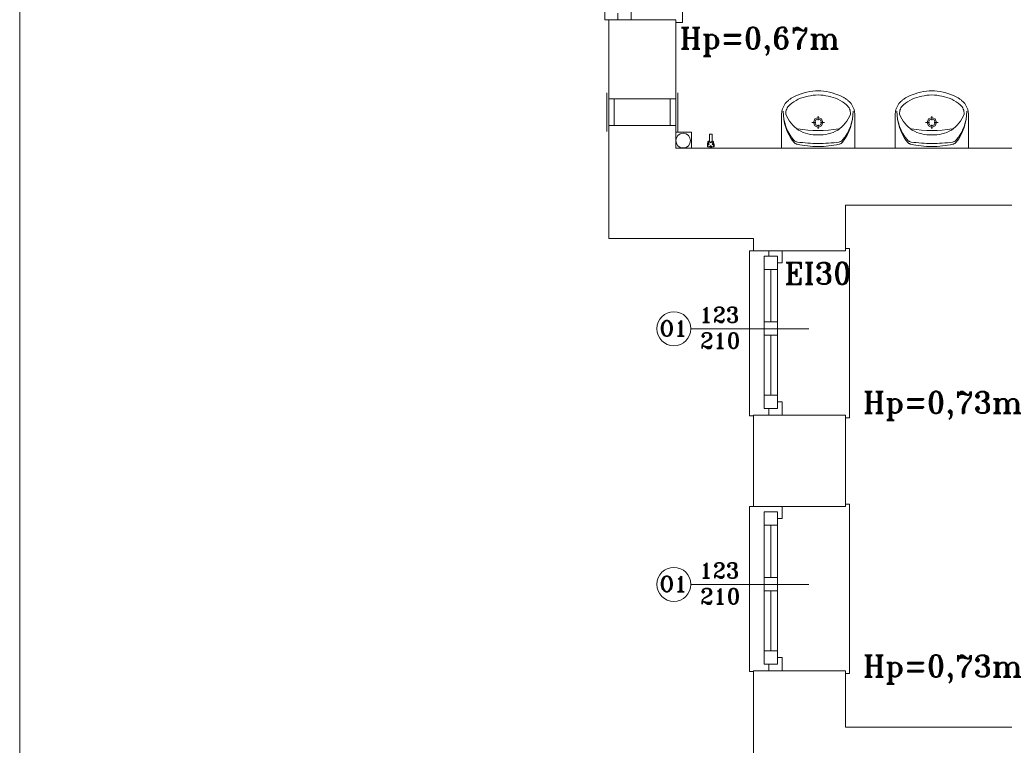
# Model space of a CAD drawing. Header units: millimetres. Extents: x -12354389001 to 271431, y -126469 to 48347.
# Tile 159 of 204: x -112454 to -111718, y -82963 to -82421. Entities that reach past the tile are written whole.
import ezdxf

# ---------------------------------------------------------------- set-up
doc = ezdxf.new("R2010")
doc.units = ezdxf.units.MM
doc.layers.get('0').update_dxf_attribs({"lineweight": 9})
for name, color, linetype, lineweight in [('ei30', 1, 'Continuous', 15), ('IS_Text_Odbiornikow_Therm', 7, 'Continuous', 5), ('LINIE PRZEKROJOWE', 7, 'Continuous', 13), ('OPISY', 255, 'Continuous', 9), ('stolarka', 252, 'Continuous', 9), ('WYPOSAZENIE', 7, 'Continuous', 15)]:
    doc.layers.add(name, color=color, linetype=linetype, lineweight=lineweight)
doc.styles.add('ROMANS-POTROJNY-0-8-W', font='ROMANT.SHX', dxfattribs={"width": 0.8})

# ---------------------------------------------------------------- blocks, each defined once
blk = doc.blocks.new('fds')
at = {"color": 252, "linetype": 'Continuous', "lineweight": 13}
for p, q in [((-15907.52, 22110.75), (-15907.52, 21951.67)), ((-15849.59, 21980.67), (-15849.59, 21949.67)), ((-15907.52, 21951.67), (-15904.52, 21951.67)), ((-15849.59, 21949.67), (-15854.59, 21949.67)), ((-15904.52, 21892.54), (-15904.52, 21872.54)), ((-15854.59, 21892.54), (-15904.52, 21892.54)), ((-15854.59, 21872.54), (-15854.59, 21892.54)), ((-15904.52, 21872.54), (-15854.59, 21872.54)), ((-15842.79, 21855.67), (-15842.79, 21867.73)), ((-15842.79, 21855.67), (-15842.79, 21855.67)), ((-15724.63, 21780.84), (-15727.52, 21780.84)), ((-15724.63, 21780.73), (-15724.63, 21780.84)), ((-15724.63, 21654.12), (-15724.63, 21780.73)), ((-15799.52, 21655.61), (-15799.52, 21779.09)), ((-15799.52, 21779.09), (-15796.52, 21779.09)), ((-15796.52, 21655.61), (-15799.52, 21655.61)), ((-15727.52, 21654.12), (-15724.63, 21654.12)), ((-15724.63, 21589.84), (-15727.52, 21589.84)), ((-15724.63, 21589.73), (-15724.63, 21589.84)), ((-15724.63, 21463.12), (-15724.63, 21589.73)), ((-15799.52, 21588.09), (-15796.52, 21588.09)), ((-15799.52, 21464.61), (-15799.52, 21588.09)), ((-15796.52, 21464.61), (-15799.52, 21464.61)), ((-15727.52, 21463.12), (-15724.63, 21463.12))]:
    blk.add_line(p, q, dxfattribs=at)
at = {"color": 252, "linetype": 'Continuous', "lineweight": 13, "extrusion": (0, 0, -1)}
for p, q in [((-15906.02, 21868.04), (-15906.02, 21897.04)), ((-15900.52, 21872.54), (-15900.52, 21892.54)), ((-15858.59, 21872.54), (-15858.59, 21892.54)), ((-15853.09, 21868.04), (-15853.09, 21897.04))]:
    blk.add_line(p, q, dxfattribs=at)
at = {"color": 7, "linetype": 'Continuous', "lineweight": 13}
blk.add_line((-15842.79, 21867.73), (-15854.59, 21867.73), dxfattribs=at)
at = {"layer": 'LINIE PRZEKROJOWE', "color": 252, "linetype": 'Continuous', "lineweight": 13}
for p, q in [((-15904.52, 21951.67), (-15904.52, 21850.35)), ((-15854.59, 21951.67), (-15904.52, 21951.67)), ((-15854.59, 21951.67), (-15904.52, 21951.67)), ((-15854.59, 21879.67), (-15854.59, 21951.67)), ((-15904.52, 21910.67), (-15904.52, 21788.09)), ((-15854.59, 21879.67), (-15854.59, 21855.67)), ((-15854.59, 21855.67), (-15820.59, 21855.67)), ((-15350.59, 21855.78), (-15820.59, 21855.67)), ((-15727.52, 21813.09), (-15727.52, 21779.09)), ((-15249.64, 21813.09), (-15727.52, 21813.09)), ((-15727.52, 21797.09), (-15727.52, 21779.09)), ((-15904.52, 21788.09), (-15796.52, 21788.09)), ((-15796.52, 21788.09), (-15796.52, 21788.09)), ((-15796.52, 21788.09), (-15796.52, 21779.09)), ((-15727.52, 21779.09), (-15796.52, 21779.09)), ((-15727.52, 21656.09), (-15796.52, 21656.09)), ((-15796.52, 21656.09), (-15796.52, 21588.09)), ((-15727.52, 21588.09), (-15727.52, 21656.09)), ((-15796.52, 21588.09), (-15727.52, 21588.09)), ((-15796.52, 21465.09), (-15796.52, 21365.09)), ((-15727.52, 21465.09), (-15796.52, 21465.09)), ((-15727.52, 21465.09), (-15727.52, 21423.09)), ((-15727.52, 21423.09), (-15116.52, 21423.09))]:
    blk.add_line(p, q, dxfattribs=at)
at = {"layer": 'LINIE PRZEKROJOWE'}
blk.add_lwpolyline([(-16344.97, 24024.35), (-7934.97, 24024.35), (-7934.97, 18084.35), (-16344.97, 18084.35), (-16344.97, 24024.35)], dxfattribs=at)
at = {"layer": 'LINIE PRZEKROJOWE', "color": 252, "linetype": 'Continuous', "lineweight": 13}
blk.add_circle((-15848.97, 21861.35), 5.5, dxfattribs=at)
at = {"layer": 'OPISY', "color": 252, "linetype": 'Continuous', "lineweight": 13}
for p, q in [((-15843.27, 21720.81), (-15755.16, 21720.81)), ((-15843.27, 21529.81), (-15755.16, 21529.81))]:
    blk.add_line(p, q, dxfattribs=at)
for centre in [(-15855.96, 21720.81), (-15855.96, 21529.81)]:
    blk.add_circle(centre, 12.7, dxfattribs=at)
at = {"layer": 'stolarka', "color": 252, "linetype": 'Continuous', "lineweight": 13}
for p, q in [((-15897.86, 21956.67), (-15897.86, 21951.67)), ((-15887.86, 21951.67), (-15887.86, 21961.67)), ((-15897.86, 21951.67), (-15887.86, 21951.67)), ((-15788.52, 21671.09), (-15788.52, 21775.09)), ((-15788.52, 21765.09), (-15788.52, 21775.09)), ((-15788.52, 21775.09), (-15778.52, 21775.09)), ((-15784.86, 21775.09), (-15784.86, 21779.09)), ((-15778.52, 21775.09), (-15778.52, 21765.09)), ((-15774.86, 21779.09), (-15774.86, 21770.09)), ((-15778.52, 21765.09), (-15788.52, 21765.09)), ((-15783.52, 21726.05), (-15783.52, 21765.09)), ((-15774.86, 21770.09), (-15778.52, 21770.09)), ((-15778.52, 21661.09), (-15778.52, 21765.09)), ((-15788.52, 21716.05), (-15788.52, 21726.05)), ((-15788.52, 21726.05), (-15778.52, 21726.05)), ((-15778.52, 21726.05), (-15778.52, 21716.05)), ((-15778.52, 21716.05), (-15788.52, 21716.05)), ((-15783.52, 21671.09), (-15783.52, 21716.05)), ((-15788.52, 21661.09), (-15788.52, 21671.09)), ((-15788.52, 21671.09), (-15778.52, 21671.09)), ((-15778.52, 21671.09), (-15778.52, 21661.09)), ((-15778.52, 21666.09), (-15774.86, 21666.09)), ((-15774.86, 21666.09), (-15774.86, 21656.09)), ((-15778.52, 21661.09), (-15788.52, 21661.09)), ((-15784.86, 21656.09), (-15784.86, 21661.09)), ((-15774.86, 21656.09), (-15784.86, 21656.09)), ((-15788.52, 21574.09), (-15788.52, 21584.09)), ((-15788.52, 21584.09), (-15778.52, 21584.09)), ((-15788.52, 21480.09), (-15788.52, 21584.09)), ((-15778.52, 21584.09), (-15778.52, 21574.09)), ((-15774.86, 21588.09), (-15774.86, 21579.09)), ((-15778.52, 21574.09), (-15788.52, 21574.09)), ((-15783.52, 21535.05), (-15783.52, 21574.09)), ((-15774.86, 21579.09), (-15778.52, 21579.09)), ((-15778.52, 21470.09), (-15778.52, 21574.09)), ((-15788.52, 21525.05), (-15788.52, 21535.05)), ((-15788.52, 21535.05), (-15778.52, 21535.05)), ((-15778.52, 21535.05), (-15778.52, 21525.05)), ((-15778.52, 21525.05), (-15788.52, 21525.05)), ((-15783.52, 21480.09), (-15783.52, 21525.05)), ((-15788.52, 21470.09), (-15788.52, 21480.09)), ((-15788.52, 21480.09), (-15778.52, 21480.09)), ((-15778.52, 21480.09), (-15778.52, 21470.09)), ((-15778.52, 21475.09), (-15774.86, 21475.09)), ((-15774.86, 21475.09), (-15774.86, 21465.09)), ((-15778.52, 21470.09), (-15788.52, 21470.09)), ((-15784.86, 21465.09), (-15784.86, 21470.09)), ((-15774.86, 21465.09), (-15784.86, 21465.09))]:
    blk.add_line(p, q, dxfattribs=at)
at = {"layer": 'WYPOSAZENIE', "color": 7, "linetype": 'Continuous', "lineweight": 13}
for p, q in [((-15756.47, 21897.52), (-15758.58, 21896.99)), ((-15754.34, 21897.95), (-15756.47, 21897.52)), ((-15752.18, 21898.28), (-15754.34, 21897.95)), ((-15750.02, 21898.49), (-15752.18, 21898.28)), ((-15750.02, 21898.49), (-15746.17, 21898.49)), ((-15744, 21898.28), (-15746.17, 21898.49)), ((-15741.85, 21897.95), (-15744, 21898.28)), ((-15739.71, 21897.52), (-15741.85, 21897.95)), ((-15737.6, 21896.99), (-15739.71, 21897.52)), ((-15671.47, 21897.52), (-15673.58, 21896.99)), ((-15669.34, 21897.95), (-15671.47, 21897.52)), ((-15667.18, 21898.28), (-15669.34, 21897.95)), ((-15665.02, 21898.49), (-15667.18, 21898.28)), ((-15665.02, 21898.49), (-15661.17, 21898.49)), ((-15659, 21898.28), (-15661.17, 21898.49)), ((-15656.85, 21897.95), (-15659, 21898.28)), ((-15654.71, 21897.52), (-15656.85, 21897.95)), ((-15652.6, 21896.99), (-15654.71, 21897.52)), ((-15771.58, 21890.29), (-15772.66, 21889.02)), ((-15770.37, 21891.41), (-15771.58, 21890.29)), ((-15769.94, 21891.76), (-15770.37, 21891.41)), ((-15769.5, 21892.09), (-15769.94, 21891.76)), ((-15769.06, 21892.41), (-15769.5, 21892.09)), ((-15768.6, 21892.72), (-15769.06, 21892.41)), ((-15768.14, 21893.02), (-15768.6, 21892.72)), ((-15767.67, 21893.3), (-15768.14, 21893.02)), ((-15766.27, 21890.34), (-15767.86, 21889.25)), ((-15767.2, 21893.57), (-15767.67, 21893.3)), ((-15766.72, 21893.84), (-15767.2, 21893.57)), ((-15764.74, 21894.77), (-15766.72, 21893.84)), ((-15764.62, 21891.32), (-15766.27, 21890.34)), ((-15762.72, 21895.61), (-15764.74, 21894.77)), ((-15762.92, 21892.19), (-15764.62, 21891.32)), ((-15761.16, 21892.94), (-15762.92, 21892.19)), ((-15760.67, 21896.35), (-15762.72, 21895.61)), ((-15759.36, 21893.59), (-15761.16, 21892.94)), ((-15758.58, 21896.99), (-15760.67, 21896.35)), ((-15757.52, 21894.11), (-15759.36, 21893.59)), ((-15755.66, 21894.51), (-15757.52, 21894.11)), ((-15753.79, 21894.91), (-15755.66, 21894.51)), ((-15751.9, 21895.2), (-15753.79, 21894.91)), ((-15750, 21895.37), (-15751.9, 21895.2)), ((-15748.09, 21895.43), (-15750, 21895.37)), ((-15746.18, 21895.37), (-15748.09, 21895.43)), ((-15744.28, 21895.2), (-15746.18, 21895.37)), ((-15742.39, 21894.91), (-15744.28, 21895.2)), ((-15740.53, 21894.51), (-15742.39, 21894.91)), ((-15738.66, 21894.11), (-15740.53, 21894.51)), ((-15736.82, 21893.59), (-15738.66, 21894.11)), ((-15735.51, 21896.35), (-15737.6, 21896.99)), ((-15735.02, 21892.94), (-15736.82, 21893.59)), ((-15733.46, 21895.61), (-15735.51, 21896.35)), ((-15733.26, 21892.19), (-15735.02, 21892.94)), ((-15731.44, 21894.77), (-15733.46, 21895.61)), ((-15731.56, 21891.32), (-15733.26, 21892.19)), ((-15729.91, 21890.34), (-15731.56, 21891.32)), ((-15729.47, 21893.84), (-15731.44, 21894.77)), ((-15728.33, 21889.25), (-15729.91, 21890.34)), ((-15728.98, 21893.57), (-15729.47, 21893.84)), ((-15728.51, 21893.3), (-15728.98, 21893.57)), ((-15728.04, 21893.02), (-15728.51, 21893.3)), ((-15727.58, 21892.72), (-15728.04, 21893.02)), ((-15727.13, 21892.41), (-15727.58, 21892.72)), ((-15726.68, 21892.09), (-15727.13, 21892.41)), ((-15726.24, 21891.76), (-15726.68, 21892.09)), ((-15725.81, 21891.41), (-15726.24, 21891.76)), ((-15724.6, 21890.29), (-15725.81, 21891.41)), ((-15723.52, 21889.02), (-15724.6, 21890.29)), ((-15686.58, 21890.29), (-15687.66, 21889.02)), ((-15685.37, 21891.41), (-15686.58, 21890.29)), ((-15684.94, 21891.76), (-15685.37, 21891.41)), ((-15684.5, 21892.09), (-15684.94, 21891.76)), ((-15684.06, 21892.41), (-15684.5, 21892.09)), ((-15683.6, 21892.72), (-15684.06, 21892.41)), ((-15683.14, 21893.02), (-15683.6, 21892.72)), ((-15682.67, 21893.3), (-15683.14, 21893.02)), ((-15681.27, 21890.34), (-15682.86, 21889.25)), ((-15682.2, 21893.57), (-15682.67, 21893.3)), ((-15681.72, 21893.84), (-15682.2, 21893.57)), ((-15679.74, 21894.77), (-15681.72, 21893.84)), ((-15679.62, 21891.32), (-15681.27, 21890.34)), ((-15677.72, 21895.61), (-15679.74, 21894.77)), ((-15677.92, 21892.19), (-15679.62, 21891.32)), ((-15676.16, 21892.94), (-15677.92, 21892.19)), ((-15675.67, 21896.35), (-15677.72, 21895.61)), ((-15674.36, 21893.59), (-15676.16, 21892.94)), ((-15673.58, 21896.99), (-15675.67, 21896.35)), ((-15672.52, 21894.11), (-15674.36, 21893.59)), ((-15670.66, 21894.51), (-15672.52, 21894.11)), ((-15668.79, 21894.91), (-15670.66, 21894.51)), ((-15666.9, 21895.2), (-15668.79, 21894.91)), ((-15665, 21895.37), (-15666.9, 21895.2)), ((-15663.09, 21895.43), (-15665, 21895.37)), ((-15661.18, 21895.37), (-15663.09, 21895.43)), ((-15659.28, 21895.2), (-15661.18, 21895.37)), ((-15657.39, 21894.91), (-15659.28, 21895.2)), ((-15655.53, 21894.51), (-15657.39, 21894.91)), ((-15653.66, 21894.11), (-15655.53, 21894.51)), ((-15651.82, 21893.59), (-15653.66, 21894.11)), ((-15650.51, 21896.35), (-15652.6, 21896.99)), ((-15650.02, 21892.94), (-15651.82, 21893.59)), ((-15648.46, 21895.61), (-15650.51, 21896.35)), ((-15648.26, 21892.19), (-15650.02, 21892.94)), ((-15646.44, 21894.77), (-15648.46, 21895.61)), ((-15646.56, 21891.32), (-15648.26, 21892.19)), ((-15644.91, 21890.34), (-15646.56, 21891.32)), ((-15644.47, 21893.84), (-15646.44, 21894.77)), ((-15643.33, 21889.25), (-15644.91, 21890.34)), ((-15643.98, 21893.57), (-15644.47, 21893.84)), ((-15643.51, 21893.3), (-15643.98, 21893.57)), ((-15643.04, 21893.02), (-15643.51, 21893.3)), ((-15642.58, 21892.72), (-15643.04, 21893.02)), ((-15642.13, 21892.41), (-15642.58, 21892.72)), ((-15641.68, 21892.09), (-15642.13, 21892.41)), ((-15641.24, 21891.76), (-15641.68, 21892.09)), ((-15640.81, 21891.41), (-15641.24, 21891.76)), ((-15639.6, 21890.29), (-15640.81, 21891.41)), ((-15638.52, 21889.02), (-15639.6, 21890.29)), ((-15775.35, 21882.96), (-15775.57, 21881.3)), ((-15774.94, 21884.59), (-15775.35, 21882.96)), ((-15774.35, 21886.16), (-15774.94, 21884.59)), ((-15773.59, 21887.64), (-15774.35, 21886.16)), ((-15774.17, 21883.31), (-15774.09, 21880.2)), ((-15774.17, 21883.31), (-15774.07, 21880.38)), ((-15772.66, 21889.02), (-15773.59, 21887.64)), ((-15772.12, 21883.04), (-15772.22, 21882.07)), ((-15771.91, 21884), (-15772.12, 21883.04)), ((-15771.59, 21884.92), (-15771.91, 21884)), ((-15771.17, 21885.8), (-15771.59, 21884.92)), ((-15770.66, 21886.62), (-15771.17, 21885.8)), ((-15770.05, 21887.38), (-15770.66, 21886.62)), ((-15769.37, 21888.06), (-15770.05, 21887.38)), ((-15767.86, 21889.25), (-15769.37, 21888.06)), ((-15726.81, 21888.06), (-15728.33, 21889.25)), ((-15726.13, 21887.38), (-15726.81, 21888.06)), ((-15725.52, 21886.62), (-15726.13, 21887.38)), ((-15725.01, 21885.8), (-15725.52, 21886.62)), ((-15724.59, 21884.92), (-15725.01, 21885.8)), ((-15724.27, 21884), (-15724.59, 21884.92)), ((-15724.06, 21883.04), (-15724.27, 21884)), ((-15723.96, 21882.07), (-15724.06, 21883.04)), ((-15722.59, 21887.64), (-15723.52, 21889.02)), ((-15721.83, 21886.16), (-15722.59, 21887.64)), ((-15722.1, 21880.35), (-15722.01, 21883.27)), ((-15722.09, 21880.16), (-15722.01, 21883.27)), ((-15721.24, 21884.59), (-15721.83, 21886.16)), ((-15720.83, 21882.96), (-15721.24, 21884.59)), ((-15720.62, 21881.3), (-15720.83, 21882.96)), ((-15690.35, 21882.96), (-15690.57, 21881.3)), ((-15689.94, 21884.59), (-15690.35, 21882.96)), ((-15689.35, 21886.16), (-15689.94, 21884.59)), ((-15688.59, 21887.64), (-15689.35, 21886.16)), ((-15689.17, 21883.31), (-15689.09, 21880.2)), ((-15689.17, 21883.31), (-15689.07, 21880.38)), ((-15687.66, 21889.02), (-15688.59, 21887.64)), ((-15687.12, 21883.04), (-15687.22, 21882.07)), ((-15686.91, 21884), (-15687.12, 21883.04)), ((-15686.59, 21884.92), (-15686.91, 21884)), ((-15686.17, 21885.8), (-15686.59, 21884.92)), ((-15685.66, 21886.62), (-15686.17, 21885.8)), ((-15685.05, 21887.38), (-15685.66, 21886.62)), ((-15684.37, 21888.06), (-15685.05, 21887.38)), ((-15682.86, 21889.25), (-15684.37, 21888.06)), ((-15641.81, 21888.06), (-15643.33, 21889.25)), ((-15641.13, 21887.38), (-15641.81, 21888.06)), ((-15640.52, 21886.62), (-15641.13, 21887.38)), ((-15640.01, 21885.8), (-15640.52, 21886.62)), ((-15639.59, 21884.92), (-15640.01, 21885.8)), ((-15639.27, 21884), (-15639.59, 21884.92)), ((-15639.06, 21883.04), (-15639.27, 21884)), ((-15638.96, 21882.07), (-15639.06, 21883.04)), ((-15637.59, 21887.64), (-15638.52, 21889.02)), ((-15636.83, 21886.16), (-15637.59, 21887.64)), ((-15637.1, 21880.35), (-15637.01, 21883.27)), ((-15637.09, 21880.16), (-15637.01, 21883.27)), ((-15636.24, 21884.59), (-15636.83, 21886.16)), ((-15635.83, 21882.96), (-15636.24, 21884.59)), ((-15635.62, 21881.3), (-15635.83, 21882.96)), ((-15775.57, 21881.3), (-15775.59, 21879.62)), ((-15775.59, 21855.78), (-15775.59, 21879.62)), ((-15774.09, 21880.2), (-15773.74, 21877.11)), ((-15774.07, 21880.38), (-15773.72, 21877.48)), ((-15773.74, 21877.11), (-15773.13, 21874.06)), ((-15773.72, 21877.48), (-15773.1, 21874.62)), ((-15772.22, 21882.07), (-15772.21, 21881.09)), ((-15772.21, 21881.09), (-15771.44, 21879.31)), ((-15771.44, 21879.31), (-15770.54, 21877.59)), ((-15770.54, 21877.59), (-15769.51, 21875.95)), ((-15769.51, 21875.95), (-15768.36, 21874.39)), ((-15750.6, 21877.49), (-15751.64, 21874.91)), ((-15749.88, 21876.75), (-15750.63, 21874.91)), ((-15748.08, 21878.56), (-15750.6, 21877.49)), ((-15748.08, 21877.52), (-15749.88, 21876.75)), ((-15748.08, 21876.65), (-15748.08, 21879.65)), ((-15745.56, 21877.49), (-15748.08, 21878.56)), ((-15746.28, 21876.75), (-15748.08, 21877.52)), ((-15745.53, 21874.91), (-15746.28, 21876.75)), ((-15744.51, 21874.91), (-15745.56, 21877.49)), ((-15727.82, 21874.39), (-15726.67, 21875.95)), ((-15726.67, 21875.95), (-15725.64, 21877.59)), ((-15725.64, 21877.59), (-15724.74, 21879.31)), ((-15724.74, 21879.31), (-15723.97, 21881.09)), ((-15723.97, 21881.09), (-15723.96, 21882.07)), ((-15723.08, 21874.59), (-15722.46, 21877.44)), ((-15723.06, 21874.03), (-15722.44, 21877.07)), ((-15722.46, 21877.44), (-15722.1, 21880.35)), ((-15722.44, 21877.07), (-15722.09, 21880.16)), ((-15720.59, 21879.62), (-15720.62, 21881.3)), ((-15720.59, 21855.78), (-15720.59, 21879.62)), ((-15690.57, 21881.3), (-15690.59, 21879.62)), ((-15690.59, 21855.78), (-15690.59, 21879.62)), ((-15689.09, 21880.2), (-15688.74, 21877.11)), ((-15689.07, 21880.38), (-15688.72, 21877.48)), ((-15688.74, 21877.11), (-15688.13, 21874.06)), ((-15688.72, 21877.48), (-15688.1, 21874.62)), ((-15687.22, 21882.07), (-15687.21, 21881.09)), ((-15687.21, 21881.09), (-15686.44, 21879.31)), ((-15686.44, 21879.31), (-15685.54, 21877.59)), ((-15685.54, 21877.59), (-15684.51, 21875.95)), ((-15684.51, 21875.95), (-15683.36, 21874.39)), ((-15665.6, 21877.49), (-15666.64, 21874.91)), ((-15664.88, 21876.75), (-15665.63, 21874.91)), ((-15663.08, 21878.56), (-15665.6, 21877.49)), ((-15663.08, 21877.52), (-15664.88, 21876.75)), ((-15663.08, 21876.65), (-15663.08, 21879.65)), ((-15660.56, 21877.49), (-15663.08, 21878.56)), ((-15661.28, 21876.75), (-15663.08, 21877.52)), ((-15660.53, 21874.91), (-15661.28, 21876.75)), ((-15659.51, 21874.91), (-15660.56, 21877.49)), ((-15642.82, 21874.39), (-15641.67, 21875.95)), ((-15641.67, 21875.95), (-15640.64, 21877.59)), ((-15640.64, 21877.59), (-15639.74, 21879.31)), ((-15639.74, 21879.31), (-15638.97, 21881.09)), ((-15638.97, 21881.09), (-15638.96, 21882.07)), ((-15638.08, 21874.59), (-15637.46, 21877.44)), ((-15638.06, 21874.03), (-15637.44, 21877.07)), ((-15637.46, 21877.44), (-15637.1, 21880.35)), ((-15637.44, 21877.07), (-15637.09, 21880.16)), ((-15635.59, 21879.62), (-15635.62, 21881.3)), ((-15635.59, 21855.78), (-15635.59, 21879.62)), ((-15773.13, 21874.06), (-15772.26, 21871.08)), ((-15773.1, 21874.62), (-15772.24, 21871.83)), ((-15772.26, 21871.08), (-15771.14, 21868.19)), ((-15772.24, 21871.83), (-15771.12, 21869.14)), ((-15771.14, 21868.19), (-15769.78, 21865.41)), ((-15771.12, 21869.14), (-15769.77, 21866.56)), ((-15768.36, 21874.39), (-15767.1, 21872.93)), ((-15767.1, 21872.93), (-15765.73, 21871.58)), ((-15765.73, 21871.58), (-15764.26, 21870.34)), ((-15764.26, 21870.34), (-15762.7, 21869.22)), ((-15763.47, 21870.13), (-15759.64, 21869.6)), ((-15762.7, 21869.22), (-15761.03, 21868.28)), ((-15761.03, 21868.28), (-15759.29, 21867.47)), ((-15759.64, 21869.6), (-15755.8, 21869.22)), ((-15755.8, 21869.22), (-15751.94, 21868.99)), ((-15752.71, 21874.91), (-15749.78, 21874.91)), ((-15751.94, 21868.99), (-15748.08, 21868.92)), ((-15751.64, 21874.91), (-15750.6, 21872.33)), ((-15750.63, 21874.91), (-15749.88, 21873.06)), ((-15750.6, 21872.33), (-15748.08, 21871.26)), ((-15749.88, 21873.06), (-15748.08, 21872.3)), ((-15748.08, 21870.16), (-15748.08, 21873.17)), ((-15748.08, 21872.3), (-15746.28, 21873.06)), ((-15748.08, 21871.26), (-15745.56, 21872.33)), ((-15748.08, 21868.92), (-15744.22, 21868.99)), ((-15746.38, 21874.91), (-15743.45, 21874.91)), ((-15746.28, 21873.06), (-15745.53, 21874.91)), ((-15745.56, 21872.33), (-15744.51, 21874.91)), ((-15744.22, 21868.99), (-15740.36, 21869.22)), ((-15740.36, 21869.22), (-15736.52, 21869.6)), ((-15736.89, 21867.47), (-15735.15, 21868.28)), ((-15736.52, 21869.6), (-15732.69, 21870.13)), ((-15735.15, 21868.28), (-15733.48, 21869.22)), ((-15733.48, 21869.22), (-15731.92, 21870.34)), ((-15731.92, 21870.34), (-15730.45, 21871.58)), ((-15730.45, 21871.58), (-15729.08, 21872.93)), ((-15729.08, 21872.93), (-15727.82, 21874.39)), ((-15726.43, 21866.53), (-15725.07, 21869.11)), ((-15726.42, 21865.38), (-15725.05, 21868.16)), ((-15725.07, 21869.11), (-15723.95, 21871.8)), ((-15725.05, 21868.16), (-15723.93, 21871.05)), ((-15723.95, 21871.8), (-15723.08, 21874.59)), ((-15723.93, 21871.05), (-15723.06, 21874.03)), ((-15688.13, 21874.06), (-15687.26, 21871.08)), ((-15688.1, 21874.62), (-15687.24, 21871.83)), ((-15687.26, 21871.08), (-15686.14, 21868.19)), ((-15687.24, 21871.83), (-15686.12, 21869.14)), ((-15686.14, 21868.19), (-15684.78, 21865.41)), ((-15686.12, 21869.14), (-15684.77, 21866.56)), ((-15683.36, 21874.39), (-15682.1, 21872.93)), ((-15682.1, 21872.93), (-15680.73, 21871.58)), ((-15680.73, 21871.58), (-15679.26, 21870.34)), ((-15679.26, 21870.34), (-15677.7, 21869.22)), ((-15678.47, 21870.13), (-15674.64, 21869.6)), ((-15677.7, 21869.22), (-15676.03, 21868.28)), ((-15676.03, 21868.28), (-15674.29, 21867.47)), ((-15674.64, 21869.6), (-15670.8, 21869.22)), ((-15670.8, 21869.22), (-15666.94, 21868.99)), ((-15667.71, 21874.91), (-15664.78, 21874.91)), ((-15666.94, 21868.99), (-15663.08, 21868.92)), ((-15666.64, 21874.91), (-15665.6, 21872.33)), ((-15665.63, 21874.91), (-15664.88, 21873.06)), ((-15665.6, 21872.33), (-15663.08, 21871.26)), ((-15664.88, 21873.06), (-15663.08, 21872.3)), ((-15663.08, 21870.16), (-15663.08, 21873.17)), ((-15663.08, 21872.3), (-15661.28, 21873.06)), ((-15663.08, 21871.26), (-15660.56, 21872.33)), ((-15663.08, 21868.92), (-15659.22, 21868.99)), ((-15661.38, 21874.91), (-15658.45, 21874.91)), ((-15661.28, 21873.06), (-15660.53, 21874.91)), ((-15660.56, 21872.33), (-15659.51, 21874.91)), ((-15659.22, 21868.99), (-15655.36, 21869.22)), ((-15655.36, 21869.22), (-15651.52, 21869.6)), ((-15651.89, 21867.47), (-15650.15, 21868.28)), ((-15651.52, 21869.6), (-15647.69, 21870.13)), ((-15650.15, 21868.28), (-15648.48, 21869.22)), ((-15648.48, 21869.22), (-15646.92, 21870.34)), ((-15646.92, 21870.34), (-15645.45, 21871.58)), ((-15645.45, 21871.58), (-15644.08, 21872.93)), ((-15644.08, 21872.93), (-15642.82, 21874.39)), ((-15641.43, 21866.53), (-15640.07, 21869.11)), ((-15641.42, 21865.38), (-15640.05, 21868.16)), ((-15640.07, 21869.11), (-15638.95, 21871.8)), ((-15640.05, 21868.16), (-15638.93, 21871.05)), ((-15638.95, 21871.8), (-15638.08, 21874.59)), ((-15638.93, 21871.05), (-15638.06, 21874.03)), ((-15829.41, 21866.17), (-15827.41, 21866.17)), ((-15829.41, 21866.17), (-15829.41, 21860.17)), ((-15827.41, 21860.17), (-15827.41, 21866.17)), ((-15769.78, 21865.41), (-15768.18, 21862.77)), ((-15769.77, 21866.56), (-15768.19, 21864.12)), ((-15768.19, 21864.12), (-15766.41, 21861.84)), ((-15768.18, 21862.77), (-15766.37, 21860.28)), ((-15766.41, 21861.84), (-15766.12, 21861.54)), ((-15766.12, 21861.54), (-15765.82, 21861.26)), ((-15765.82, 21861.26), (-15765.49, 21861.02)), ((-15765.49, 21861.02), (-15765.14, 21860.81)), ((-15765.14, 21860.81), (-15764.77, 21860.63)), ((-15764.77, 21860.63), (-15764.39, 21860.48)), ((-15759.29, 21867.47), (-15757.5, 21866.8)), ((-15757.5, 21866.8), (-15755.67, 21866.28)), ((-15755.67, 21866.28), (-15753.79, 21865.91)), ((-15753.79, 21865.91), (-15751.9, 21865.69)), ((-15751.9, 21865.69), (-15750, 21865.62)), ((-15750, 21865.62), (-15748.09, 21865.7)), ((-15748.09, 21865.7), (-15746.19, 21865.62)), ((-15746.19, 21865.62), (-15744.28, 21865.69)), ((-15744.28, 21865.69), (-15742.39, 21865.91)), ((-15742.39, 21865.91), (-15740.52, 21866.28)), ((-15740.52, 21866.28), (-15738.68, 21866.8)), ((-15738.68, 21866.8), (-15736.89, 21867.47)), ((-15731.81, 21860.46), (-15731.43, 21860.6)), ((-15731.43, 21860.6), (-15731.07, 21860.78)), ((-15731.07, 21860.78), (-15730.72, 21861)), ((-15730.72, 21861), (-15730.39, 21861.24)), ((-15730.39, 21861.24), (-15730.08, 21861.51)), ((-15730.08, 21861.51), (-15729.8, 21861.81)), ((-15729.84, 21860.25), (-15728.02, 21862.74)), ((-15729.8, 21861.81), (-15728.01, 21864.09)), ((-15728.02, 21862.74), (-15726.42, 21865.38)), ((-15728.01, 21864.09), (-15726.43, 21866.53)), ((-15684.78, 21865.41), (-15683.18, 21862.77)), ((-15684.77, 21866.56), (-15683.19, 21864.12)), ((-15683.19, 21864.12), (-15681.41, 21861.84)), ((-15683.18, 21862.77), (-15681.37, 21860.28)), ((-15681.41, 21861.84), (-15681.12, 21861.54)), ((-15681.12, 21861.54), (-15680.82, 21861.26)), ((-15680.82, 21861.26), (-15680.49, 21861.02)), ((-15680.49, 21861.02), (-15680.14, 21860.81)), ((-15680.14, 21860.81), (-15679.77, 21860.63)), ((-15679.77, 21860.63), (-15679.39, 21860.48)), ((-15674.29, 21867.47), (-15672.5, 21866.8)), ((-15672.5, 21866.8), (-15670.67, 21866.28)), ((-15670.67, 21866.28), (-15668.79, 21865.91)), ((-15668.79, 21865.91), (-15666.9, 21865.69)), ((-15666.9, 21865.69), (-15665, 21865.62)), ((-15665, 21865.62), (-15663.09, 21865.7)), ((-15663.09, 21865.7), (-15661.19, 21865.62)), ((-15661.19, 21865.62), (-15659.28, 21865.69)), ((-15659.28, 21865.69), (-15657.39, 21865.91)), ((-15657.39, 21865.91), (-15655.52, 21866.28)), ((-15655.52, 21866.28), (-15653.68, 21866.8)), ((-15653.68, 21866.8), (-15651.89, 21867.47)), ((-15646.81, 21860.46), (-15646.43, 21860.6)), ((-15646.43, 21860.6), (-15646.07, 21860.78)), ((-15646.07, 21860.78), (-15645.72, 21861)), ((-15645.72, 21861), (-15645.39, 21861.24)), ((-15645.39, 21861.24), (-15645.08, 21861.51)), ((-15645.08, 21861.51), (-15644.8, 21861.81)), ((-15644.84, 21860.25), (-15643.02, 21862.74)), ((-15644.8, 21861.81), (-15643.01, 21864.09)), ((-15643.02, 21862.74), (-15641.42, 21865.38)), ((-15643.01, 21864.09), (-15641.43, 21866.53)), ((-15829.41, 21860.17), (-15827.41, 21860.17)), ((-15828.91, 21855.67), (-15828.91, 21856.67)), ((-15828.91, 21856.67), (-15827.91, 21856.67)), ((-15827.91, 21856.67), (-15827.91, 21855.67)), ((-15766.37, 21860.28), (-15766.11, 21859.98)), ((-15766.11, 21859.98), (-15765.84, 21859.72)), ((-15765.84, 21859.72), (-15765.54, 21859.47)), ((-15765.54, 21859.47), (-15765.23, 21859.25)), ((-15765.23, 21859.25), (-15764.9, 21859.06)), ((-15764.9, 21859.06), (-15764.55, 21858.9)), ((-15764.55, 21858.9), (-15764.2, 21858.77)), ((-15764.39, 21860.48), (-15764, 21860.37)), ((-15764.2, 21858.77), (-15763.83, 21858.67)), ((-15764, 21860.37), (-15763.6, 21860.29)), ((-15763.83, 21858.67), (-15761.89, 21858.25)), ((-15763.6, 21860.29), (-15761.67, 21860.03)), ((-15761.89, 21858.25), (-15759.94, 21857.88)), ((-15761.67, 21860.03), (-15759.74, 21859.81)), ((-15759.94, 21857.88), (-15757.98, 21857.58)), ((-15759.74, 21859.81), (-15757.8, 21859.62)), ((-15757.98, 21857.58), (-15756.01, 21857.33)), ((-15757.8, 21859.62), (-15755.86, 21859.46)), ((-15756.01, 21857.33), (-15754.03, 21857.14)), ((-15755.86, 21859.46), (-15753.92, 21859.33)), ((-15754.03, 21857.14), (-15752.06, 21857.01)), ((-15753.92, 21859.33), (-15751.98, 21859.24)), ((-15752.06, 21857.01), (-15750.07, 21856.94)), ((-15751.98, 21859.24), (-15750.04, 21859.18)), ((-15750.07, 21856.94), (-15748.09, 21856.92)), ((-15750.04, 21859.18), (-15748.09, 21859.15)), ((-15748.12, 21859.15), (-15746.17, 21859.17)), ((-15748.12, 21856.92), (-15746.13, 21856.94)), ((-15746.17, 21859.17), (-15744.23, 21859.23)), ((-15746.13, 21856.94), (-15744.15, 21857.01)), ((-15744.23, 21859.23), (-15742.28, 21859.32)), ((-15744.15, 21857.01), (-15742.17, 21857.13)), ((-15742.28, 21859.32), (-15740.34, 21859.45)), ((-15742.17, 21857.13), (-15740.2, 21857.32)), ((-15740.34, 21859.45), (-15738.4, 21859.6)), ((-15740.2, 21857.32), (-15738.23, 21857.57)), ((-15738.4, 21859.6), (-15736.47, 21859.79)), ((-15738.23, 21857.57), (-15736.27, 21857.87)), ((-15736.47, 21859.79), (-15734.54, 21860.02)), ((-15736.27, 21857.87), (-15734.32, 21858.23)), ((-15734.54, 21860.02), (-15732.61, 21860.27)), ((-15734.32, 21858.23), (-15732.38, 21858.65)), ((-15732.61, 21860.27), (-15732.21, 21860.35)), ((-15732.38, 21858.65), (-15732.01, 21858.75)), ((-15732.21, 21860.35), (-15731.81, 21860.46)), ((-15732.01, 21858.75), (-15731.65, 21858.88)), ((-15731.65, 21858.88), (-15731.31, 21859.04)), ((-15731.31, 21859.04), (-15730.98, 21859.23)), ((-15730.98, 21859.23), (-15730.66, 21859.45)), ((-15730.66, 21859.45), (-15730.37, 21859.69)), ((-15730.37, 21859.69), (-15730.09, 21859.96)), ((-15730.09, 21859.96), (-15729.84, 21860.25)), ((-15681.37, 21860.28), (-15681.11, 21859.98)), ((-15681.11, 21859.98), (-15680.84, 21859.72)), ((-15680.84, 21859.72), (-15680.54, 21859.47)), ((-15680.54, 21859.47), (-15680.23, 21859.25)), ((-15680.23, 21859.25), (-15679.9, 21859.06)), ((-15679.9, 21859.06), (-15679.55, 21858.9)), ((-15679.55, 21858.9), (-15679.2, 21858.77)), ((-15679.39, 21860.48), (-15679, 21860.37)), ((-15679.2, 21858.77), (-15678.83, 21858.67)), ((-15679, 21860.37), (-15678.6, 21860.29)), ((-15678.83, 21858.67), (-15676.89, 21858.25)), ((-15678.6, 21860.29), (-15676.67, 21860.03)), ((-15676.89, 21858.25), (-15674.94, 21857.88)), ((-15676.67, 21860.03), (-15674.74, 21859.81)), ((-15674.94, 21857.88), (-15672.98, 21857.58)), ((-15674.74, 21859.81), (-15672.8, 21859.62)), ((-15672.98, 21857.58), (-15671.01, 21857.33)), ((-15672.8, 21859.62), (-15670.86, 21859.46)), ((-15671.01, 21857.33), (-15669.03, 21857.14)), ((-15670.86, 21859.46), (-15668.92, 21859.33)), ((-15669.03, 21857.14), (-15667.06, 21857.01)), ((-15668.92, 21859.33), (-15666.98, 21859.24)), ((-15667.06, 21857.01), (-15665.07, 21856.94)), ((-15666.98, 21859.24), (-15665.04, 21859.18)), ((-15665.07, 21856.94), (-15663.09, 21856.92)), ((-15665.04, 21859.18), (-15663.09, 21859.15)), ((-15663.12, 21859.15), (-15661.17, 21859.17)), ((-15663.12, 21856.92), (-15661.13, 21856.94)), ((-15661.17, 21859.17), (-15659.23, 21859.23)), ((-15661.13, 21856.94), (-15659.15, 21857.01)), ((-15659.23, 21859.23), (-15657.28, 21859.32)), ((-15659.15, 21857.01), (-15657.17, 21857.13)), ((-15657.28, 21859.32), (-15655.34, 21859.45)), ((-15657.17, 21857.13), (-15655.2, 21857.32)), ((-15655.34, 21859.45), (-15653.4, 21859.6)), ((-15655.2, 21857.32), (-15653.23, 21857.57)), ((-15653.4, 21859.6), (-15651.47, 21859.79)), ((-15653.23, 21857.57), (-15651.27, 21857.87)), ((-15651.47, 21859.79), (-15649.54, 21860.02)), ((-15651.27, 21857.87), (-15649.32, 21858.23)), ((-15649.54, 21860.02), (-15647.61, 21860.27)), ((-15649.32, 21858.23), (-15647.38, 21858.65)), ((-15647.61, 21860.27), (-15647.21, 21860.35)), ((-15647.38, 21858.65), (-15647.01, 21858.75)), ((-15647.21, 21860.35), (-15646.81, 21860.46)), ((-15647.01, 21858.75), (-15646.65, 21858.88)), ((-15646.65, 21858.88), (-15646.31, 21859.04)), ((-15646.31, 21859.04), (-15645.98, 21859.23)), ((-15645.98, 21859.23), (-15645.66, 21859.45)), ((-15645.66, 21859.45), (-15645.37, 21859.69)), ((-15645.37, 21859.69), (-15645.09, 21859.96)), ((-15645.09, 21859.96), (-15644.84, 21860.25))]:
    blk.add_line(p, q, dxfattribs=at)
at = {"layer": 'WYPOSAZENIE', "color": 252, "linetype": 'Continuous', "lineweight": 13}
blk.add_line((-15830.91, 21855.67), (-15826.18, 21855.67), dxfattribs=at)
at = {"layer": 'WYPOSAZENIE', "color": 7, "linetype": 'Continuous', "lineweight": 13}
for points, knots in [([(-15829.41, 21858.67), (-15829.61, 21858.8), (-15829.96, 21859.04), (-15830.35, 21859.47), (-15830.56, 21859.88), (-15830.62, 21860.25), (-15830.52, 21860.57), (-15830.3, 21860.79), (-15829.98, 21860.88), (-15829.61, 21860.83), (-15829.2, 21860.62), (-15828.77, 21860.23), (-15828.53, 21859.88), (-15828.41, 21859.67)], [0, 0, 0, 0, 0.709916, 1.271892, 1.716772, 2.075861, 2.381896, 2.669839, 2.975874, 3.334964, 3.779843, 4.34182, 5.051736, 5.051736, 5.051736, 5.051736]), ([(-15828.41, 21859.67), (-15828.29, 21859.88), (-15828.04, 21860.23), (-15827.61, 21860.62), (-15827.2, 21860.83), (-15826.83, 21860.88), (-15826.51, 21860.79), (-15826.29, 21860.57), (-15826.2, 21860.25), (-15826.25, 21859.88), (-15826.46, 21859.47), (-15826.86, 21859.04), (-15827.2, 21858.8), (-15827.41, 21858.67)], [0, 0, 0, 0, 0.709916, 1.271892, 1.716772, 2.075861, 2.381896, 2.669839, 2.975874, 3.334964, 3.779843, 4.34182, 5.051736, 5.051736, 5.051736, 5.051736]), ([(-15830.91, 21858.17), (-15830.91, 21858.3), (-15830.9, 21858.54), (-15830.86, 21858.88), (-15830.8, 21859.18), (-15830.7, 21859.44), (-15830.56, 21859.65), (-15830.38, 21859.83), (-15830.17, 21859.96), (-15829.91, 21860.06), (-15829.62, 21860.13), (-15829.28, 21860.17), (-15829.04, 21860.17), (-15828.91, 21860.17)], [0, 0, 0, 0, 0.384885, 0.724568, 1.024891, 1.293879, 1.542296, 1.783488, 2.031905, 2.300893, 2.601217, 2.940899, 3.325784, 3.325784, 3.325784, 3.325784]), ([(-15830.91, 21856.67), (-15830.91, 21856.68), (-15830.91, 21856.7), (-15830.91, 21856.73), (-15830.91, 21856.79), (-15830.91, 21856.88), (-15830.91, 21856.99), (-15830.91, 21857.13), (-15830.91, 21857.29), (-15830.91, 21857.48), (-15830.91, 21857.69), (-15830.91, 21857.92), (-15830.91, 21858.09), (-15830.91, 21858.17)], [0, 0, 0, 0, 0.012397, 0.049587, 0.11157, 0.198347, 0.309917, 0.446281, 0.607438, 0.793388, 1.004132, 1.239669, 1.5, 1.5, 1.5, 1.5]), ([(-15825.91, 21856.67), (-15826.18, 21856.67), (-15826.66, 21856.67), (-15827.28, 21856.67), (-15827.73, 21856.67), (-15828.05, 21856.67), (-15828.3, 21856.67), (-15828.52, 21856.67), (-15828.77, 21856.67), (-15829.09, 21856.67), (-15829.54, 21856.67), (-15830.15, 21856.67), (-15830.63, 21856.67), (-15830.91, 21856.67)], [0, 0, 0, 0, 0.826446, 1.429752, 1.859504, 2.165289, 2.396694, 2.603306, 2.834711, 3.140496, 3.570248, 4.173554, 5, 5, 5, 5]), ([(-15828.41, 21857.67), (-15828.53, 21857.47), (-15828.77, 21857.13), (-15829.2, 21856.77), (-15829.62, 21856.59), (-15829.99, 21856.59), (-15830.3, 21856.73), (-15830.52, 21856.98), (-15830.61, 21857.31), (-15830.57, 21857.68), (-15830.35, 21858.06), (-15829.96, 21858.42), (-15829.61, 21858.59), (-15829.41, 21858.67)], [0, 0, 0, 0, 0.700835, 1.243784, 1.672402, 2.029316, 2.350985, 2.663749, 2.987007, 3.341616, 3.756386, 4.268254, 4.918275, 4.918275, 4.918275, 4.918275]), ([(-15828.91, 21860.17), (-15828.7, 21860.17), (-15828.35, 21860.17), (-15828.08, 21860.17), (-15827.86, 21860.17), (-15828.13, 21860.17), (-15828.26, 21860.17), (-15828.55, 21860.17), (-15828.69, 21860.17), (-15828.95, 21860.17), (-15828.73, 21860.17), (-15828.46, 21860.17), (-15828.12, 21860.17), (-15827.91, 21860.17)], [0, 0, 0, 0, 0.631856, 0.939144, 0.993989, 1.119459, 1.353118, 1.62284, 1.856499, 1.981968, 2.036814, 2.344102, 2.975958, 2.975958, 2.975958, 2.975958]), ([(-15827.41, 21858.67), (-15827.21, 21858.59), (-15826.86, 21858.42), (-15826.46, 21858.06), (-15826.25, 21857.68), (-15826.2, 21857.31), (-15826.3, 21856.98), (-15826.51, 21856.73), (-15826.82, 21856.59), (-15827.2, 21856.59), (-15827.62, 21856.77), (-15828.04, 21857.13), (-15828.29, 21857.47), (-15828.41, 21857.67)], [0, 0, 0, 0, 0.650021, 1.161889, 1.576659, 1.931268, 2.254526, 2.56729, 2.888959, 3.245872, 3.674491, 4.21744, 4.918275, 4.918275, 4.918275, 4.918275]), ([(-15827.91, 21860.17), (-15827.82, 21860.17), (-15827.64, 21860.17), (-15827.37, 21860.13), (-15827.11, 21860.06), (-15826.86, 21859.96), (-15826.63, 21859.82), (-15826.43, 21859.65), (-15826.25, 21859.44), (-15826.1, 21859.19), (-15825.99, 21858.89), (-15825.92, 21858.55), (-15825.91, 21858.3), (-15825.91, 21858.17)], [0, 0, 0, 0, 0.272276, 0.542692, 0.810227, 1.07504, 1.338798, 1.604973, 1.87895, 2.16785, 2.480019, 2.824368, 3.209791, 3.209791, 3.209791, 3.209791]), ([(-15825.91, 21858.17), (-15825.91, 21858.09), (-15825.91, 21857.92), (-15825.91, 21857.69), (-15825.91, 21857.48), (-15825.91, 21857.29), (-15825.91, 21857.13), (-15825.91, 21856.99), (-15825.91, 21856.88), (-15825.91, 21856.79), (-15825.91, 21856.73), (-15825.91, 21856.7), (-15825.91, 21856.68), (-15825.91, 21856.67)], [0, 0, 0, 0, 0.260331, 0.495868, 0.706612, 0.892562, 1.053719, 1.190083, 1.301653, 1.38843, 1.450413, 1.487603, 1.5, 1.5, 1.5, 1.5])]:
    blk.add_open_spline(points, degree=3, knots=knots, dxfattribs=at)
at = {"layer": 'ei30', "color": 252, "linetype": 'Continuous', "lineweight": 13, "style": 'ROMANS-POTROJNY-0-8-W'}
blk.add_text('EI30', height=16, dxfattribs=at).set_placement((-15773.29, 21754.18))
at = {"layer": 'OPISY', "color": 252, "linetype": 'Continuous', "lineweight": 13, "ltscale": 0.15, "style": 'ROMANS-POTROJNY-0-8-W'}
for s, p in [('Hp=0,67m', (-15851.66, 21929.83)), ('Hp=0,73m', (-15714.56, 21657.77)), ('Hp=0,73m', (-15714.56, 21460.8))]:
    blk.add_text(s, height=16, dxfattribs=at).set_placement(p)
at = {"layer": 'OPISY', "color": 252, "linetype": 'Continuous', "lineweight": 13, "style": 'ROMANS-POTROJNY-0-8-W'}
for p in [(-15866.65, 21715.29), (-15866.65, 21524.29)]:
    blk.add_text('O1', height=11.574, dxfattribs=at).set_placement(p)
at = {"layer": 'stolarka', "color": 252, "linetype": 'Continuous', "lineweight": 13, "style": 'ROMANS-POTROJNY-0-8-W'}
for s, p in [('123', (-15836.83, 21725.43)), ('210', (-15836.17, 21706.1)), ('123', (-15836.83, 21534.43)), ('210', (-15836.17, 21515.1))]:
    blk.add_text(s, height=11.574, dxfattribs=at).set_placement(p)

msp = doc.modelspace()

# ---------------------------------------------------------------- block references
at = {"layer": 'IS_Text_Odbiornikow_Therm', "color": 7, "ltscale": 0.5}
msp.add_blockref('fds', (-96109.164, -104372.956), dxfattribs=at)

doc.saveas('drawing.dxf')
